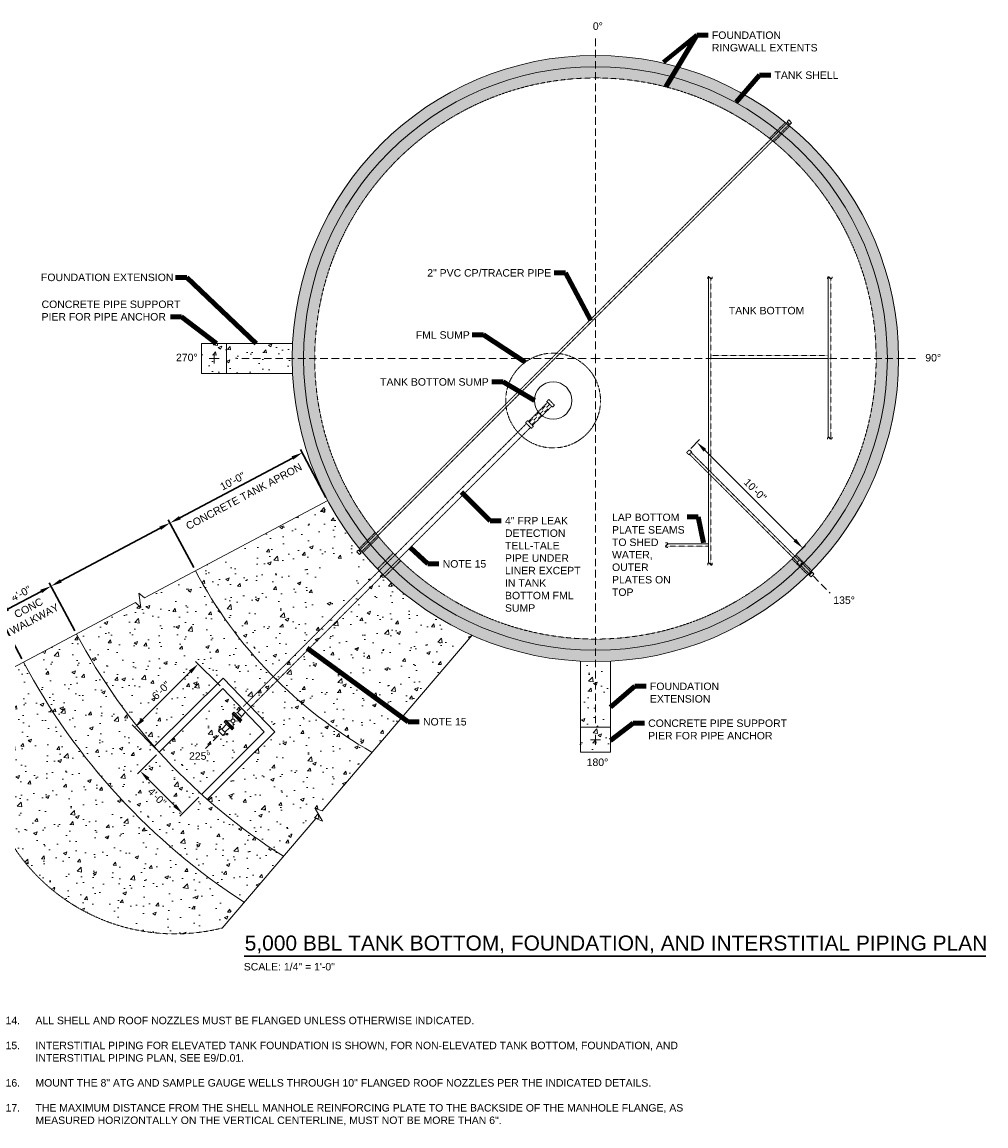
# Model space of a CAD drawing. Header units: inches. Extents: x -750 to 658, y -627 to 465.
# Tile 2 of 2: x -115 to 658, y -456 to 430. Entities that reach past the tile are written whole.
import ezdxf

# ---------------------------------------------------------------- set-up
doc = ezdxf.new("R2010")
doc.units = ezdxf.units.IN
doc.header["$MEASUREMENT"] = 0
for name, pattern in [('( Dashed )', [9, 6, -3]), ('DASHED', [0.23622, 0.15748, -0.07874]), ('HIDDEN', [0.19685, 0.15748, -0.03937])]:
    doc.linetypes.add(name, pattern=pattern)
doc.layers.get('DefPoints').update_dxf_attribs({"lineweight": 0})
for name, color, linetype, lineweight in [('G-ANNO-DIMS', 2, 'Continuous', 0), ('G-ANNO-MASK', 1, 'Continuous', 0), ('G-ANNO-NOTE', 4, 'Continuous', 30), ('G-ANNO-PATT', 250, 'Continuous', 0), ('G-ANNO-TEXT', 2, 'Continuous', 30), ('G-GRID-COOR', 2, 'Continuous', 13), ('M-DETL-LGHT', 3, 'Continuous', 0), ('M-DETL-MEDM', 5, 'Continuous', 0), ('M-DETL-MLGT', 2, 'Continuous', 0), ('M-PIPE-VALV', 3, 'Continuous', 0)]:
    doc.layers.add(name, color=color, linetype=linetype, lineweight=lineweight)
doc.layers.add('G-ANNO-NPLT', color=2, linetype='Continuous', lineweight=0, plot=False)
doc.styles.add("AEC_AC_09ArchDims-CC_1-4_1'", font='arial.ttf', dxfattribs={"height": 6})
doc.styles.add("AEC_AC_48Text-LeftTop_1-4_1'", font='arial.ttf', dxfattribs={"height": 6})
doc.styles.add("AEC_AC_50Text-LeftTop_1-8_1'", font='arial.ttf', dxfattribs={"height": 12})
doc.styles.add('ROMANS', font='romans.shx', dxfattribs={"width": 0.8, "height": 0.125})
doc.dimstyles.new("AEC_AC_09_Arch-Dims_1-4_1'", dxfattribs={"dimtxt": 6, "dimasz": 9, "dimexe": 3, "dimexo": 3, "dimgap": 3, "dimtad": 1, "dimdec": 4, "dimzin": 15, "dimdsep": 46, "dimlunit": 4, "dimtxsty": "AEC_AC_09ArchDims-CC_1-4_1'", "dimcen": 0.09, "dimclrd": 256, "dimclre": 256, "dimazin": 2, "dimtfac": 0.7, "dimtdec": 4, "dimtix": 1, "dimtmove": 1, "dimatfit": 3, "dimfxl": 1, "dimfrac": 1, "dimtolj": 1, "dimtzin": 15, "dimlwd": 30, "dimlwe": 30, "dimarcsym": 0})
doc.dimstyles.new("AEC_AC_48_Notes_1-4_1'", dxfattribs={"dimtxt": 6, "dimasz": 9, "dimexe": 3, "dimexo": 3, "dimgap": 3, "dimtad": 1, "dimjust": 1, "dimdec": 3, "dimzin": 15, "dimdsep": 46, "dimlunit": 5, "dimtxsty": "AEC_AC_48Text-LeftTop_1-4_1'", "dimcen": 0.09, "dimclrd": 256, "dimclre": 256, "dimazin": 2, "dimtfac": 0.7, "dimtdec": 3, "dimtmove": 1, "dimatfit": 1, "dimfxl": 1, "dimfrac": 1, "dimtolj": 1, "dimtzin": 15, "dimlwd": 30, "dimlwe": 30, "dimarcsym": 0})

# ---------------------------------------------------------------- blocks, each defined once
blk = doc.blocks.new('BLND FLNG 4')
for p, q in [((0.9375, 4.5), (0, 4.5)), ((0, 4.5), (0, -4.5)), ((0.9375, 4.5), (0.9375, -4.5)), ((0.9375, -4.5), (0, -4.5))]:
    blk.add_line(p, q)
blk = doc.blocks.new('BALL 4')
for p, q in [((-8.07, 3.61), (-5.55, 1.07)), ((-3.44, 1.07), (-0.94, 3.59)), ((-8.07, -3.61), (-5.55, -1.07)), ((-3.44, -1.07), (-0.94, -3.59))]:
    blk.add_line(p, q)
blk.add_circle((-4.49, 0), 1.5)
for p in [(-9.01, 0), (-0.94, 0)]:
    blk.add_blockref('BLND FLNG 4', p)
blk = doc.blocks.new('WNF 4')
for p, q in [((0, 4.5), (0, -4.5)), ((0, 4.5), (0.94, 4.5)), ((0, -4.49), (0, 4.49)), ((0.94, -4.5), (0.94, 4.5)), ((3, 2.25), (0.94, 2.92)), ((3, 2.25), (3, -2.25)), ((0, -4.5), (0.94, -4.5)), ((3, -2.25), (0.94, -2.92))]:
    blk.add_line(p, q)
blk = doc.blocks.new('*D32')
at = {"layer": 'DefPoints', "color": 0, "transparency": 16777216}
for p in [(425.89, 92.54), (418.82, 85.47), (503.68, 0.61)]:
    blk.add_point(p, dxfattribs=at)
at = {"layer": 'G-ANNO-DIMS', "lineweight": 30, "transparency": 16777216}
for p, q in [((420.94, 87.59), (428.01, 94.66)), ((504.39, 14.05), (432.26, 86.18)), ((505.8, 2.73), (512.87, 9.8))]:
    blk.add_line(p, q, dxfattribs=at)
at = {"layer": 'G-ANNO-DIMS', "transparency": 16777216}
for points in [[(433.32, 87.24), (431.2, 85.12), (425.89, 92.54)], [(505.45, 15.11), (503.33, 12.99), (510.75, 7.68)]]:
    blk.add_solid(points, dxfattribs=at)
at = {"layer": 'G-ANNO-DIMS', "color": 0, "lineweight": 30, "transparency": 16777216, "insert": (472.61, 54.4), "char_height": 6, "attachment_point": 5, "rotation": 315.00095, "style": "AEC_AC_09ArchDims-CC_1-4_1'"}
blk.add_mtext('\\A1;10\'-0"', dxfattribs=at)
blk = doc.blocks.new('*D35')
at = {"layer": 'DefPoints', "color": 0, "transparency": 16777216}
for p in [(129.98, 45.72), (3.61, 27.82), (24, -10.57)]:
    blk.add_point(p, dxfattribs=at)
at = {"layer": 'G-ANNO-DIMS', "lineweight": 30, "transparency": 16777216}
for p, q in [((101.64, 79.89), (11.56, 32.04)), ((128.57, 48.37), (108.18, 86.76)), ((22.59, -7.92), (2.2, 30.47))]:
    blk.add_line(p, q, dxfattribs=at)
at = {"layer": 'G-ANNO-DIMS', "transparency": 16777216}
for points in [[(100.93, 81.21), (102.34, 78.56), (109.59, 84.11)], [(10.85, 33.37), (12.26, 30.72), (3.61, 27.82)]]:
    blk.add_solid(points, dxfattribs=at)
at = {"layer": 'G-ANNO-DIMS', "color": 0, "lineweight": 30, "transparency": 16777216, "insert": (53.75, 61.32), "char_height": 6, "attachment_point": 5, "rotation": 27.97494, "style": "AEC_AC_09ArchDims-CC_1-4_1'"}
blk.add_mtext('\\A1;10\'-0"', dxfattribs=at)
blk = doc.blocks.new('*D33')
at = {"layer": 'DefPoints', "color": 0, "transparency": 16777216}
for p in [(-134.17, -45.36), (-71.38, -61.23), (-113.77, -83.75)]:
    blk.add_point(p, dxfattribs=at)
at = {"layer": 'G-ANNO-DIMS', "lineweight": 30, "transparency": 16777216}
for p, q in [((-72.79, -58.58), (-93.18, -20.19)), ((-99.72, -27.06), (-126.22, -41.14)), ((-115.18, -81.1), (-135.57, -42.71))]:
    blk.add_line(p, q, dxfattribs=at)
at = {"layer": 'G-ANNO-DIMS', "transparency": 16777216}
for points in [[(-100.43, -25.74), (-99.02, -28.39), (-91.77, -22.84)], [(-126.92, -39.81), (-125.51, -42.46), (-134.17, -45.36)]]:
    blk.add_solid(points, dxfattribs=at)
at = {"layer": 'G-ANNO-DIMS', "color": 0, "lineweight": 30, "transparency": 16777216, "insert": (-115.81, -28.74), "char_height": 6, "attachment_point": 5, "rotation": 27.97494, "style": "AEC_AC_09ArchDims-CC_1-4_1'"}
blk.add_mtext('\\A1;4\'-0"', dxfattribs=at)
blk = doc.blocks.new('*D34')
at = {"layer": 'DefPoints', "color": 0, "transparency": 16777216}
for p in [(-194.6, -77.46), (-113.77, -83.75), (-174.21, -115.83)]:
    blk.add_point(p, dxfattribs=at)
at = {"layer": 'G-ANNO-DIMS', "lineweight": 30, "transparency": 16777216}
for p, q in [((-115.18, -81.1), (-135.57, -42.71)), ((-142.11, -49.58), (-186.65, -73.23)), ((-175.62, -113.18), (-196, -74.81))]:
    blk.add_line(p, q, dxfattribs=at)
at = {"layer": 'G-ANNO-DIMS', "transparency": 16777216}
for points in [[(-142.82, -48.25), (-141.41, -50.9), (-134.17, -45.36)], [(-187.35, -71.91), (-185.95, -74.56), (-194.6, -77.46)]]:
    blk.add_solid(points, dxfattribs=at)
at = {"layer": 'G-ANNO-DIMS', "color": 0, "lineweight": 30, "transparency": 16777216, "insert": (-167.23, -56.05), "char_height": 6, "attachment_point": 5, "rotation": 27.97494, "style": "AEC_AC_09ArchDims-CC_1-4_1'"}
blk.add_mtext('\\A1;10\'-0"', dxfattribs=at)
blk = doc.blocks.new('*D36')
at = {"layer": 'DefPoints', "color": 0, "transparency": 16777216}
for p in [(45.9, -105.03), (-24.74, -136.2), (-5, -155.94)]:
    blk.add_point(p, dxfattribs=at)
at = {"layer": 'G-ANNO-DIMS', "lineweight": 30, "transparency": 16777216}
for p, q in [((43.78, -102.91), (24.05, -83.17)), ((19.8, -91.65), (-18.38, -129.83)), ((-7.12, -153.81), (-26.86, -134.08))]:
    blk.add_line(p, q, dxfattribs=at)
at = {"layer": 'G-ANNO-DIMS', "transparency": 16777216}
for points in [[(18.74, -90.59), (20.86, -92.71), (26.17, -85.29)], [(-19.44, -128.77), (-17.32, -130.89), (-24.74, -136.2)]]:
    blk.add_solid(points, dxfattribs=at)
at = {"layer": 'G-ANNO-DIMS', "color": 0, "lineweight": 30, "transparency": 16777216, "insert": (-3.57, -106.46), "char_height": 6, "attachment_point": 5, "rotation": 45, "style": "AEC_AC_09ArchDims-CC_1-4_1'"}
blk.add_mtext('\\A1;6\'-0"', dxfattribs=at)
blk = doc.blocks.new('*D54')
at = {"layer": 'DefPoints', "color": 0, "transparency": 16777216}
for p in [(-5, -155.94, 0), (28.93, -189.87, 0), (13.66, -205.14)]:
    blk.add_point(p, dxfattribs=at)
at = {"layer": 'G-ANNO-DIMS', "lineweight": 30, "transparency": 16777216}
for p, q in [((-7.12, -158.06), (-22.39, -173.32)), ((-13.91, -177.57), (7.3, -198.77)), ((26.81, -191.99), (11.54, -207.26))]:
    blk.add_line(p, q, dxfattribs=at)
at = {"layer": 'G-ANNO-DIMS', "transparency": 16777216}
for points in [[(-12.85, -176.51), (-14.97, -178.63), (-20.27, -171.2)], [(8.36, -197.71), (6.24, -199.83), (13.66, -205.14)]]:
    blk.add_solid(points, dxfattribs=at)
at = {"layer": 'G-ANNO-DIMS', "color": 0, "lineweight": 30, "transparency": 16777216, "insert": (-6.83, -191.88), "char_height": 6, "attachment_point": 5, "rotation": 315, "style": "AEC_AC_09ArchDims-CC_1-4_1'"}
blk.add_mtext('\\A1;4\'-0"', dxfattribs=at)

msp = doc.modelspace()

# ---------------------------------------------------------------- hatches: boundary and pattern name
at = {"layer": 'G-ANNO-PATT', "linetype": 'Continuous'}
h = msp.add_hatch(dxfattribs=at)
h.set_pattern_fill('AR-CONC', color=256, style=0, pattern_type=2)
h.set_pattern_definition([(50, (211.141, -40.044), (28.6904, -2.5101), [3, -33]), (355, (211.14, -40.044), (-5.55, 30.0877), [2.4, -26.4]), (100.4514, (213.532, -40.253), (23.1404, 27.5776), [2.5496, -28.0457]), (46.184, (211.14, -32.044), (42.6897, -6.6208), [4.5, -49.5]), (96.636, (214.7, -32.596), (37.3865, 38.9647), [3.8244, -42.0685]), (351.184, (211.14, -32.044), (37.3865, 38.9647), [3.6, -39.6]), (21, (215.141, -34.044), (23.8763, -16.1048), [3, -33]), (326, (215.14, -34.044), (9.7326, 29.006), [2.4, -26.4]), (71.4514, (217.13, -35.386), (33.6089, 12.9012), [2.5496, -28.0457]), (37.5, (211.141, -40.044), (0.4864, 13.31575), [0, -26.08, 0, -26.8, 0, -26.5]), (7.5, (211.141, -40.044), (10.52278, 15.77647), [0, -15.28, 0, -25.48, 0, -10.1]), (327.5, (202.221, -40.044), (21.3529, -0.9022), [0, -10, 0, -31.2, 0, -41.4]), (317.5, (198.221, -40.044), (23.32745, 4.0042), [0, -13, 0, -20.72, 0, -29.4])])
edge = h.paths.add_edge_path()
edge.add_arc((344.58182, 159.70852), 243, 0, 360)
edge = h.paths.add_edge_path(flags=16)
edge.add_arc((344.58182, 159.70852), 225, 0, 360)
h = msp.add_hatch(dxfattribs=at)
h.set_pattern_fill('AR-CONC', color=256, style=0, pattern_type=2)
h.set_pattern_definition([(50, (38.17, 162.626), (28.69, -2.51), [3, -33]), (355, (38.17, 162.626), (-5.55, 30.088), [2.4, -26.4]), (100.45, (40.562, 162.417), (23.14, 27.578), [2.55, -28.046]), (46.18, (38.17, 170.626), (42.69, -6.62), [4.5, -49.5]), (96.64, (41.73, 170.075), (37.386, 38.965), [3.824, -42.069]), (351.18, (38.17, 170.626), (37.386, 38.965), [3.6, -39.6]), (21, (42.17, 168.626), (23.876, -16.105), [3, -33]), (326, (42.17, 168.626), (9.733, 29.006), [2.4, -26.4]), (71.45, (44.16, 167.284), (33.61, 12.9), [2.55, -28.046]), (37.5, (38.171, 162.626), (0.4864, 13.316), [0, -26.08, 0, -26.8, 0, -26.5]), (7.5, (38.171, 162.626), (10.523, 15.776), [0, -15.28, 0, -25.48, 0, -10.1]), (327.5, (29.251, 162.626), (21.353, -0.902), [0, -10, 0, -31.2, 0, -41.4]), (317.5, (25.251, 162.626), (23.327, 4.004), [0, -13, 0, -20.72, 0, -29.4])])
h.paths.add_polyline_path([(28.8783, 171.70852), (28.8783, 147.70852), (48.8783, 147.70852), (48.8783, 171.70852)])
h = msp.add_hatch(dxfattribs=at)
h.set_pattern_fill('AR-CONC', color=256, style=0, pattern_type=2)
h.set_pattern_definition([(50, (78.452, 164.404), (28.69, -2.51), [3, -33]), (355, (78.452, 164.404), (-5.55, 30.088), [2.4, -26.4]), (100.45, (80.843, 164.195), (23.14, 27.578), [2.55, -28.046]), (46.18, (78.452, 172.404), (42.69, -6.62), [4.5, -49.5]), (96.64, (82.01, 171.852), (37.386, 38.965), [3.824, -42.069]), (351.18, (78.45, 172.404), (37.386, 38.965), [3.6, -39.6]), (21, (82.452, 170.404), (23.876, -16.105), [3, -33]), (326, (82.452, 170.404), (9.733, 29.006), [2.4, -26.4]), (71.45, (84.442, 169.062), (33.609, 12.901), [2.55, -28.046]), (37.5, (78.452, 164.404), (0.4864, 13.3158), [0, -26.08, 0, -26.8, 0, -26.5]), (7.5, (78.452, 164.404), (10.523, 15.7765), [0, -15.28, 0, -25.48, 0, -10.1]), (327.5, (69.532, 164.404), (21.353, -0.9022), [0, -10, 0, -31.2, 0, -41.4]), (317.5, (65.532, 164.404), (23.3274, 4.004), [0, -13, 0, -20.72, 0, -29.4])])
h.paths.add_polyline_path([(101.8783, 147.70852, -0.02470643), (101.8783, 171.70852), (48.8783, 171.70852), (48.8783, 147.70852)])
h = msp.add_hatch(dxfattribs=at)
h.set_pattern_fill('AR-CONC', color=256, style=0, pattern_type=2)
h.set_pattern_definition([(50, (91.984, -55.57), (28.6904, -2.51), [3, -33]), (355, (91.984, -55.57), (-5.55, 30.088), [2.4, -26.4]), (100.451, (94.375, -55.78), (23.1404, 27.5776), [2.5496, -28.0457]), (46.184, (91.984, -47.57), (42.69, -6.621), [4.5, -49.5]), (96.636, (95.54, -48.12), (37.386, 38.965), [3.824, -42.069]), (351.184, (91.984, -47.57), (37.386, 38.965), [3.6, -39.6]), (21, (95.984, -49.57), (23.8763, -16.1048), [3, -33]), (326, (95.984, -49.57), (9.7326, 29.006), [2.4, -26.4]), (71.451, (97.974, -50.912), (33.609, 12.901), [2.5496, -28.0457]), (37.5, (91.984, -55.57), (0.4864, 13.31575), [0, -26.08, 0, -26.8, 0, -26.5]), (7.5, (91.984, -55.57), (10.5228, 15.7765), [0, -15.28, 0, -25.48, 0, -10.1]), (327.5, (83.064, -55.57), (21.3529, -0.9022), [0, -10, 0, -31.2, 0, -41.4]), (317.5, (79.064, -55.57), (23.3274, 4.0042), [0, -13, 0, -20.72, 0, -29.4])])
h.paths.add_polyline_path([(129.97568, 45.72079), (23.99734, -10.56945, 0.082928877), (96.72673, -105.50244), (180.92264, -19.91517, -0.086115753)])
edge = h.paths.add_edge_path(flags=16)
edge.add_arc((137.73624, -19.13869), 15, 0, 360)
h = msp.add_hatch(dxfattribs=at)
h.set_pattern_fill('AR-CONC', color=256, style=0, pattern_type=2)
h.set_pattern_definition([(50, (113.994, -171.01), (28.6904, -2.51), [3, -33]), (355, (113.994, -171.01), (-5.55, 30.0877), [2.4, -26.4]), (100.451, (116.385, -171.218), (23.1404, 27.5776), [2.5496, -28.0457]), (46.184, (113.994, -163.01), (42.6897, -6.621), [4.5, -49.5]), (96.636, (117.55, -163.56), (37.3865, 38.965), [3.8244, -42.0685]), (351.184, (113.994, -163.01), (37.3865, 38.965), [3.6, -39.6]), (21, (117.994, -165.01), (23.8763, -16.1048), [3, -33]), (326, (117.994, -165.01), (9.7326, 29.006), [2.4, -26.4]), (71.451, (119.983, -166.35), (33.609, 12.9012), [2.5496, -28.0457]), (37.5, (113.994, -171.009), (0.4864, 13.31575), [0, -26.08, 0, -26.8, 0, -26.5]), (7.5, (113.994, -171.009), (10.5228, 15.7765), [0, -15.28, 0, -25.48, 0, -10.1]), (327.5, (105.074, -171.009), (21.3529, -0.9022), [0, -10, 0, -31.2, 0, -41.4]), (317.5, (101.074, -171.009), (23.3274, 4.0042), [0, -13, 0, -20.72, 0, -29.4])])
h.paths.add_polyline_path([(-71.38317, -61.23067, 0.058421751), (-8.99751, -151.45487), (46.07009, -96.54356), (87.66272, -139.78767), (33.42226, -193.87418, 0.040531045), (94.54072, -239.44114), (120.34791, -209.19396), (125.82623, -211.23908), (120.0621, -201.06298), (125.54043, -203.1081), (165.63296, -156.11786, -0.142717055), (23.99734, -10.56945), (-16.96745, -32.32784), (-21.31136, -28.41313), (-19.68876, -39.99524), (-24.03267, -36.08052)])
h = msp.add_hatch(dxfattribs=at)
h.set_pattern_fill('AR-CONC', color=256, style=0, pattern_type=2)
h.set_pattern_definition([(50, (138.093, -108.144), (28.6904, -2.51), [3, -33]), (355, (138.093, -108.144), (-5.55, 30.0877), [2.4, -26.4]), (100.451, (140.484, -108.353), (23.1404, 27.5776), [2.5496, -28.0457]), (46.184, (138.093, -100.144), (42.69, -6.621), [4.5, -49.5]), (96.636, (141.65, -100.696), (37.386, 38.965), [3.824, -42.069]), (351.184, (138.093, -100.144), (37.386, 38.965), [3.6, -39.6]), (21, (142.093, -102.144), (23.8763, -16.1048), [3, -33]), (326, (142.093, -102.144), (9.7326, 29.006), [2.4, -26.4]), (71.451, (144.082, -103.486), (33.609, 12.901), [2.5496, -28.0457]), (37.5, (138.093, -108.144), (0.4864, 13.31575), [0, -26.08, 0, -26.8, 0, -26.5]), (7.5, (138.093, -108.144), (10.5228, 15.7765), [0, -15.28, 0, -25.48, 0, -10.1]), (327.5, (129.173, -108.144), (21.3529, -0.9022), [0, -10, 0, -31.2, 0, -41.4]), (317.5, (125.173, -108.144), (23.3274, 4.0042), [0, -13, 0, -20.72, 0, -29.4])])
h.paths.add_polyline_path([(245.70782, -62.26655, -0.080141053), (180.92264, -19.91517), (96.72673, -105.50244, 0.05908884), (165.63296, -156.11786)])
h = msp.add_hatch(dxfattribs=at)
h.set_pattern_fill('AR-CONC', color=256, style=0, pattern_type=2)
h.set_pattern_definition([(50, (6.776, -191.157), (28.6904, -2.51), [3, -33]), (355, (6.776, -191.157), (-5.55, 30.0877), [2.4, -26.4]), (100.451, (9.167, -191.367), (23.1404, 27.5776), [2.5496, -28.0457]), (46.184, (6.776, -183.157), (42.69, -6.621), [4.5, -49.5]), (96.636, (10.333, -183.71), (37.386, 38.965), [3.824, -42.0685]), (351.184, (6.776, -183.157), (37.386, 38.965), [3.6, -39.6]), (21, (10.776, -185.157), (23.8763, -16.1048), [3, -33]), (326, (10.776, -185.157), (9.7326, 29.006), [2.4, -26.4]), (71.451, (12.766, -186.5), (33.609, 12.9012), [2.5496, -28.0457]), (37.5, (6.776, -191.157), (0.4864, 13.31575), [0, -26.08, 0, -26.8, 0, -26.5]), (7.5, (6.776, -191.157), (10.5228, 15.7765), [0, -15.28, 0, -25.48, 0, -10.1]), (327.5, (-2.144, -191.157), (21.3529, -0.9022), [0, -10, 0, -31.2, 0, -41.4]), (317.5, (-6.144, -191.157), (23.3274, 4.0042), [0, -13, 0, -20.72, 0, -29.4])])
h.paths.add_polyline_path([(-113.77451, -83.74677, 0.128006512), (63.07896, -276.31572), (94.54072, -239.44114, -0.131477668), (-71.38317, -61.23067)])
h = msp.add_hatch(dxfattribs=at)
h.set_pattern_fill('AR-CONC', color=256, style=0, pattern_type=2)
h.set_pattern_definition([(50, (-76.178, -213.97), (28.6904, -2.51), [3, -33]), (355, (-76.178, -213.97), (-5.55, 30.0877), [2.4, -26.4]), (100.451, (-73.787, -214.18), (23.1404, 27.5776), [2.5496, -28.0457]), (46.184, (-76.178, -205.97), (42.6897, -6.621), [4.5, -49.5]), (96.636, (-72.62, -206.522), (37.3865, 38.965), [3.824, -42.0685]), (351.184, (-76.178, -205.97), (37.386, 38.965), [3.6, -39.6]), (21, (-72.178, -207.97), (23.8763, -16.1048), [3, -33]), (326, (-72.178, -207.97), (9.7326, 29.006), [2.4, -26.4]), (71.451, (-70.188, -209.313), (33.609, 12.9012), [2.5496, -28.0457]), (37.5, (-76.178, -213.97), (0.4864, 13.31575), [0, -26.08, 0, -26.8, 0, -26.5]), (7.5, (-76.178, -213.97), (10.5228, 15.7765), [0, -15.28, 0, -25.48, 0, -10.1]), (327.5, (-85.098, -213.97), (21.3529, -0.9022), [0, -10, 0, -31.2, 0, -41.4]), (317.5, (-89.098, -213.97), (23.3274, 4.0042), [0, -13, 0, -20.72, 0, -29.4])])
h.paths.add_polyline_path([(-113.77451, -83.74677), (-138.7748, -97.02563, 0.595202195), (45.43473, -296.99556), (63.07896, -276.31572, -0.128006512)])
h = msp.add_hatch(dxfattribs=at)
h.set_pattern_fill('AR-CONC', color=256, style=0, pattern_type=2)
h.set_pattern_definition([(50, (339.092, -107.008), (28.69, -2.51), [3, -33]), (355, (339.092, -107.008), (-5.55, 30.088), [2.4, -26.4]), (100.45, (341.483, -107.217), (23.14, 27.578), [2.55, -28.046]), (46.18, (339.092, -99.008), (42.69, -6.62), [4.5, -49.5]), (96.64, (342.65, -99.56), (37.386, 38.965), [3.824, -42.069]), (351.18, (339.09, -99.01), (37.386, 38.965), [3.6, -39.6]), (21, (343.092, -101.008), (23.876, -16.105), [3, -33]), (326, (343.092, -101.008), (9.733, 29.006), [2.4, -26.4]), (71.45, (345.081, -102.35), (33.609, 12.901), [2.55, -28.046]), (37.5, (339.092, -107.008), (0.4864, 13.3158), [0, -26.08, 0, -26.8, 0, -26.5]), (7.5, (339.092, -107.008), (10.523, 15.7765), [0, -15.28, 0, -25.48, 0, -10.1]), (327.5, (330.172, -107.008), (21.353, -0.9022), [0, -10, 0, -31.2, 0, -41.4]), (317.5, (326.172, -107.008), (23.3274, 4.004), [0, -13, 0, -20.72, 0, -29.4])])
h.paths.add_polyline_path([(356.58182, -82.995, -0.02470643), (332.58182, -82.995), (332.58182, -135.995), (356.58182, -135.995)])
h = msp.add_hatch(dxfattribs=at)
h.set_pattern_fill('AR-CONC', color=256, style=0, pattern_type=2)
h.set_pattern_definition([(50, (34.025, -149.675), (28.69, -2.51), [3, -33]), (355, (34.025, -149.675), (-5.55, 30.088), [2.4, -26.4]), (100.45, (36.415, -149.884), (23.14, 27.578), [2.55, -28.046]), (46.184, (34.025, -141.675), (42.69, -6.62), [4.5, -49.5]), (96.636, (37.582, -142.227), (37.386, 38.965), [3.824, -42.069]), (351.184, (34.025, -141.675), (37.386, 38.965), [3.6, -39.6]), (21, (38.025, -143.675), (23.876, -16.105), [3, -33]), (326, (38.025, -143.675), (9.733, 29.006), [2.4, -26.4]), (71.45, (40.014, -145.017), (33.609, 12.901), [2.55, -28.046]), (37.5, (34.025, -149.675), (0.4864, 13.3158), [0, -26.08, 0, -26.8, 0, -26.5]), (7.5, (34.025, -149.675), (10.5228, 15.7765), [0, -15.28, 0, -25.48, 0, -10.1]), (327.5, (25.105, -149.675), (21.3529, -0.9022), [0, -10, 0, -31.2, 0, -41.4]), (317.5, (21.105, -149.675), (23.3274, 4.004), [0, -13, 0, -20.72, 0, -29.4])])
h.paths.add_polyline_path([(52.56935, -130.96212, -0.411471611), (54.0623, -129.46917), (54.04567, -125.91819), (53.401, -125.27352), (54.06391, -124.61061), (54.73205, -123.94248), (55.84786, -125.0583), (57.77621, -124.08029), (61.06602, -120.7903), (45.90494, -105.02723), (-5.00338, -155.93556, 0.025489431), (28.93099, -189.87058), (79.17904, -139.62252), (64.18606, -124.03422), (60.95819, -127.26227), (59.98018, -129.19062), (61.096, -130.30643), (60.42787, -130.97457), (59.76496, -131.63748), (59.12029, -130.99281), (55.56931, -130.97618, -0.411471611), (54.07636, -132.46913), (54.09315, -136.05376), (54.72092, -136.68152), (54.05801, -137.34444), (53.39509, -138.00735), (51.47265, -136.0849), (47.57873, -139.97882), (48.01056, -140.41063), (45.85148, -142.56978), (42.46429, -139.18271), (44.62504, -137.02523), (45.05835, -137.45852), (48.95526, -133.56752), (47.03113, -131.64339), (47.69404, -130.98047), (48.35696, -130.31756), (48.98472, -130.94533)])
edge = h.paths.add_edge_path(flags=16)
edge.add_arc((43.48811, -135.64448), 0.64887, 0, 360)
edge = h.paths.add_edge_path(flags=16)
edge.add_arc((49.38916, -141.5499), 0.64887, 0, 360)
h = msp.add_hatch(dxfattribs=at)
h.set_pattern_fill('AR-CONC', color=256, style=0, pattern_type=2)
h.set_pattern_definition([(50, (342.646, -148.49), (28.69, -2.51), [3, -33]), (355, (342.646, -148.49), (-5.55, 30.088), [2.4, -26.4]), (100.45, (345.037, -148.7), (23.14, 27.578), [2.55, -28.046]), (46.18, (342.646, -140.49), (42.69, -6.62), [4.5, -49.5]), (96.64, (346.203, -141.04), (37.386, 38.965), [3.824, -42.069]), (351.18, (342.646, -140.49), (37.386, 38.965), [3.6, -39.6]), (21, (346.646, -142.49), (23.876, -16.105), [3, -33]), (326, (346.646, -142.49), (9.733, 29.006), [2.4, -26.4]), (71.45, (348.636, -143.832), (33.61, 12.9), [2.55, -28.046]), (37.5, (342.646, -148.49), (0.4864, 13.316), [0, -26.08, 0, -26.8, 0, -26.5]), (7.5, (342.646, -148.49), (10.523, 15.776), [0, -15.28, 0, -25.48, 0, -10.1]), (327.5, (333.726, -148.49), (21.353, -0.902), [0, -10, 0, -31.2, 0, -41.4]), (317.5, (329.726, -148.49), (23.327, 4.004), [0, -13, 0, -20.72, 0, -29.4])])
h.paths.add_polyline_path([(332.58182, -155.995), (356.58182, -155.995), (356.58182, -135.995), (332.58182, -135.995)])

# ---------------------------------------------------------------- linework, layer by layer
at = {"layer": 'G-ANNO-DIMS', "lineweight": 30}
for p, q in [((22.59008, -7.92, 0.00394), (2.19944, 30.46972, 0.00394)), ((-4.34168, 23.59849, 0.00394), (-83.82543, -18.61919, 0.00394)), ((-72.79043, -58.58121, 0.00394), (-93.18106, -20.1915, 0.00394))]:
    msp.add_line(p, q, dxfattribs=at)
at = {"layer": 'G-ANNO-DIMS'}
for points in [[(-5.0453, 24.92322, 0.00394), (-3.63805, 22.27376, 0.00394), (3.6067, 27.82026, 0.00394)], [(-84.52906, -17.29446, 0.00394), (-83.1218, -19.94392, 0.00394), (-91.77381, -22.84096, 0.00394)]]:
    msp.add_solid(points, dxfattribs=at)
at = {"layer": 'G-ANNO-MASK', "linetype": 'Continuous', "elevation": 0.00394, "flags": 128}
for points in [[(129.97568, 45.72079), (-16.96745, -32.32784), (-21.31136, -28.41313), (-19.68876, -39.99524), (-24.03267, -36.08052), (-138.7748, -97.02563)], [(245.70782, -62.26655), (125.54043, -203.1081), (120.0621, -201.06298), (125.82623, -211.23908), (120.34791, -209.19396), (45.43473, -296.99556)]]:
    msp.add_lwpolyline(points, dxfattribs=at)
at = {"layer": 'G-ANNO-NPLT', "linetype": 'DASHED'}
msp.add_arc((7.56676, -147.04841, 0.00394), 154.65488, 161.12844035, 284.17324311, dxfattribs=at)
at = {"layer": 'G-ANNO-TEXT'}
msp.add_line((63.02325, -319.56908), (657.56925, -319.56908), dxfattribs=at)
at = {"layer": 'G-GRID-COOR', "linetype": '( Dashed )'}
for p, q in [((344.58182, 167.22151, 0.00394), (344.58182, 419.09919, 0.00394)), ((337.06883, 159.70852, 0.00394), (57.22121, 159.70852, 0.00394)), ((352.09481, 159.70852, 0.00394), (603.12954, 159.70852, 0.00394)), ((344.58182, 152.19553, 0.00394), (344.58182, -132.83758, 0.00394)), ((519.24082, -14.95048, 0.00394), (532.74922, -28.45888, 0.00394)), ((42.40314, -142.63099, -0.00009), (32.11398, -152.92015, -0.00009))]:
    msp.add_line(p, q, dxfattribs=at)
at = {"layer": 'G-GRID-COOR', "linetype": 'Continuous'}
for p, q in [((34.8783, 159.70852, 0.00394), (42.8783, 159.70852, 0.00394)), ((38.8783, 155.70852, 0.00394), (38.8783, 163.70852, 0.00394)), ((340.89088, 159.70852, 0.00394), (348.27276, 159.70852, 0.00394)), ((344.58182, 156.01758, 0.00394), (344.58182, 163.39946, 0.00394)), ((348.58182, -145.995, 0.00394), (340.58182, -145.995, 0.00394)), ((344.58182, -149.995, 0.00394), (344.58182, -141.995, 0.00394))]:
    msp.add_line(p, q, dxfattribs=at)
at = {"layer": 'M-DETL-LGHT'}
for p, q in [((499.59374, 351.05502, 0.00394), (498.1703, 349.63157, 0.00394)), ((498.1703, 349.63157, 0.00394), (500.41457, 347.3873, 0.00394)), ((499.59374, 351.05502, 0.00394), (501.83802, 348.81074, 0.00394)), ((501.42572, 348.39844, 0.00394), (500.41457, 347.3873, 0.00394)), ((501.83802, 348.81074, 0.00394), (501.4066, 348.37933, 0.00394)), ((101.8783, 171.70852, 0.00394), (28.8783, 171.70852, 0.00394)), ((28.8783, 171.70852, 0.00394), (28.8783, 147.70852, 0.00394)), ((48.8783, 171.70852, 0.00394), (48.8783, 147.70852, 0.00394)), ((101.8783, 147.70852, 0.00394), (28.8783, 147.70852, 0.00394)), ((153.23684, 4.69473, 0.00394), (153.96469, 5.42249, 0.00394)), ((153.23684, 4.69473, 0.00394), (155.48113, 2.45048, 0.00394)), ((153.96469, 5.42249, 0.00394), (154.66033, 6.11814, 0.00394)), ((154.66033, 6.11814, 0.00394), (156.90462, 3.87388, 0.00394)), ((155.48113, 2.45048, 0.00394), (155.98635, 2.9556, 0.00394)), ((155.98635, 2.9556, 0.00394), (156.90462, 3.87388, 0.00394)), ((515.99573, -13.94287, 0.00394), (518.23991, -11.69851, 0.00394)), ((517.10853, -15.0557, 0.00394), (515.99573, -13.94287, 0.00394)), ((517.41917, -15.36632, 0.00394), (516.79789, -14.74509, 0.00394)), ((517.41917, -15.36632, 0.00394), (519.66336, -13.12196, 0.00394)), ((519.66341, -13.1219, 0.00394), (518.23991, -11.69851, 0.00394)), ((519.66336, -13.12196, 0.00394), (519.04217, -12.50081, 0.00394)), ((332.58182, -82.995, 0.00394), (332.58182, -155.995, 0.00394)), ((356.58182, -82.995, 0.00394), (356.58182, -155.995, 0.00394)), ((46.07009, -96.54356, 0.00394), (-8.99751, -151.45487, 0.00394)), ((46.07009, -96.54356, 0.00394), (87.66272, -139.78767, 0.00394)), ((45.90494, -105.02723, 0.00394), (-5.00338, -155.93556, 0.00394)), ((45.90494, -105.02723, 0.00394), (79.17904, -139.62252, 0.00394)), ((61.06602, -120.7903, 0.00394), (57.77621, -124.08029, 0.00394)), ((64.18606, -124.03422, 0.00394), (60.95819, -127.26227, 0.00394)), ((79.17904, -139.62252, 0.00394), (28.93099, -189.87058, 0.00394)), ((87.66272, -139.78767, 0.00394), (33.42226, -193.87418, 0.00394)), ((332.58182, -135.995, 0.00394), (356.58182, -135.995, 0.00394)), ((332.58182, -155.995, 0.00394), (356.58182, -155.995, 0.00394))]:
    msp.add_line(p, q, dxfattribs=at)
at = {"layer": 'M-DETL-LGHT', "color": 3, "linetype": 'Continuous'}
for p, q in [((48.95705, -133.56573, -0.00009), (45.05822, -137.45865, -0.00009)), ((51.47265, -136.0849, 0.00394), (47.57873, -139.97882, -0.00009))]:
    msp.add_line(p, q, dxfattribs=at)
at = {"layer": 'M-DETL-LGHT'}
for centre, radius in [((344.58182, 159.70852, 0.00394), 243), ((310.65589, 126.0065, 0.00394), 15)]:
    msp.add_circle(centre, radius, dxfattribs=at)
at = {"layer": 'M-DETL-LGHT', "linetype": 'DASHED'}
msp.add_circle((344.58182, 159.70852, 0.00394), 225, dxfattribs=at)
at = {"layer": 'M-DETL-LGHT', "linetype": 'HIDDEN'}
msp.add_circle((310.65589, 126.0065, 0.00394), 38, dxfattribs=at)
at = {"layer": 'M-DETL-LGHT'}
for radius, end in [(363, 240.46388485), (471, 237.93555329), (519, 237.15319325)]:
    msp.add_arc((344.58182, 159.70852, 0.00394), radius, 207.97493962, end, dxfattribs=at)
msp.add_3dface([(47.03113, -131.64339, 0.00394), (47.69404, -130.98047, 0.00394), (54.05801, -137.34444, 0.00394), (53.39509, -138.00735, 0.00394)], dxfattribs=at)
at = {"layer": 'M-DETL-MEDM'}
msp.add_circle((344.58182, 159.70852, 0.00394), 234, dxfattribs=at)
at = {"layer": 'M-DETL-MLGT', "linetype": 'HIDDEN'}
for p, q in [((498.67092, 349.13095, 0.00394), (155.16082, 5.61765, 0.00394)), ((500.08513, 347.71674, 0.00394), (156.57505, 4.20345, 0.00394)), ((484.04578, 336.2724, 0.00394), (496.85457, 349.08119, 0.00394)), ((487.5689, 333.43156, 0.00394), (500.35216, 346.21482, 0.00394)), ((531.15225, 162.08065, 0.00394), (437.15225, 162.08065, 0.00394)), ((306.30385, 124.61672, 0.00394), (290.88645, 109.19845, 0.00394)), ((307.15126, 126.87467, 0.00394), (305.59873, 125.32204, 0.00394)), ((310.19426, 120.72519, 0.00394), (305.59873, 125.32204, 0.00394)), ((311.7468, 122.27781, 0.00394), (307.15126, 126.87467, 0.00394)), ((309.48537, 121.43428, 0.00394), (294.06797, 106.01601, 0.00394)), ((296.69391, 113.7874, 0.00394), (299.1862, 116.27898, 0.00394)), ((300.16984, 115.29505, 0.00394), (302.66213, 117.78662, 0.00394)), ((301.74771, 118.83976, 0.00394), (304.24, 121.33133, 0.00394)), ((303.78416, 116.80273, 0.00394), (306.27645, 119.2943, 0.00394)), ((305.29288, 120.41661, 0.00394), (307.78516, 122.90818, 0.00394)), ((311.7468, 122.27781, 0.00394), (310.19426, 120.72519, 0.00394)), ((289.33391, 107.64583, 0.00394), (62.40427, -119.29656, 0.00394)), ((290.17944, 109.90566, 0.00394), (288.62691, 108.35304, 0.00394)), ((293.22244, 103.75618, 0.00394), (288.62691, 108.35304, 0.00394)), ((294.77498, 105.3088, 0.00394), (290.17944, 109.90566, 0.00394)), ((291.67472, 108.76966, 0.00394), (294.167, 111.26123, 0.00394)), ((293.71116, 106.73263, 0.00394), (296.20345, 109.2242, 0.00394)), ((295.08142, 110.20809, 0.00394), (297.57371, 112.69966, 0.00394)), ((298.73035, 111.75037, 0.00394), (301.22264, 114.24194, 0.00394)), ((292.51544, 104.46339, 0.00394), (65.52431, -122.54048, 0.00394)), ((294.77498, 105.3088, 0.00394), (293.22244, 103.75618, 0.00394)), ((417.69678, 84.34647, 0.00394), (419.94097, 86.59083, 0.00394)), ((419.49314, 82.55024, 0.00394), (417.69678, 84.34647, 0.00394)), ((419.49314, 82.55024, 0.00394), (421.73733, 84.79461, 0.00394)), ((419.90847, 82.9656, 0.00394), (506.45809, -3.57804, 0.00394)), ((421.73733, 84.79461, 0.00394), (419.94097, 86.59083, 0.00394)), ((421.32263, 84.37987, 0.00394), (507.87225, -2.16377, 0.00394)), ((168.0193, 20.24285, 0.00394), (155.21062, 7.43393, 0.00394)), ((170.86017, 16.71975, 0.00394), (158.07703, 3.93637, 0.00394)), ((435.15225, 9.16314, 0.00394), (401.5614, 9.16314, 0.00394)), ((182.50729, 3.64172, 0.00394), (169.77762, -9.08867, 0.00394)), ((505.37426, 2.10292, 0.00394), (517.99529, -10.51712, 0.00394)), ((188.51775, -2.36864, 0.00394), (175.78809, -15.09902, 0.00394)), ((502.08435, -0.97114, 0.00394), (514.66054, -13.54635, 0.00394)), ((508.68872, -5.80852, 0.00394), (516.40965, -13.52892, 0.00394)), ((510.10288, -4.39425, 0.00394), (517.82381, -12.11465, 0.00394))]:
    msp.add_line(p, q, dxfattribs=at)
at = {"layer": 'M-DETL-MLGT'}
for p, q in [((437.15225, 159.70852, 0.00394), (531.15225, 159.70852, 0.00394)), ((435.15225, 11.16314, 0.00394), (403.00884, 11.16314, 0.00394))]:
    msp.add_line(p, q, dxfattribs=at)
at = {"layer": 'M-DETL-MLGT', "elevation": 0.00394, "flags": 128}
for points in [[(435.15225, 225.72724), (435.15225, -3.7521)], [(531.15225, 225.59369), (531.15225, 97.19777)]]:
    msp.add_lwpolyline(points, dxfattribs=at)
at = {"layer": 'M-DETL-MLGT', "linetype": 'HIDDEN', "elevation": 0.00394}
for points in [[(437.15225, 224.36227), (437.15225, -5.10803)], [(533.15225, 224.36227), (533.15225, 95.7848)]]:
    msp.add_lwpolyline(points, dxfattribs=at)
at = {"layer": 'M-DETL-MLGT', "linetype": 'HIDDEN'}
msp.add_3dface([(510.51893, -3.97816, 0.00394), (508.27469, -6.22258, 0.00394), (506.04416, -3.992, 0.00394), (508.2883, -1.74769, 0.00394)], dxfattribs=at)
at = {"layer": 'M-PIPE-VALV'}
for p, q in [((44.62504, -137.02523, -0.00009), (42.46429, -139.18271, -0.00009)), ((42.46429, -139.18271, -0.00009), (45.85148, -142.56978, -0.00009)), ((42.4656, -139.18139, -0.00009), (43.30791, -136.26782, -0.00009)), ((44.62504, -137.02523, -0.00009), (48.01056, -140.41063, -0.00009)), ((48.01056, -140.41063, -0.00009), (45.85148, -142.56978, -0.00009)), ((45.85148, -142.56978, -0.00009), (48.76568, -141.72964, -0.00009))]:
    msp.add_line(p, q, dxfattribs=at)
for centre in [(43.48811, -135.64448, -0.00009), (49.38916, -141.5499, -0.00009)]:
    msp.add_circle(centre, 0.64887, dxfattribs=at)

# ---------------------------------------------------------------- block references
at = {"layer": 'M-DETL-LGHT', "rotation": 45}
for name in ['WNF 4', 'BALL 4']:
    msp.add_blockref(name, (57.24589, -127.79259, 0.00394), dxfattribs=at)

# ---------------------------------------------------------------- texts
at = {"layer": 'G-ANNO-DIMS', "char_height": 6, "rotation": 27.97, "style": "AEC_AC_48Text-LeftTop_1-4_1'"}
for s, insert, attachment_point in [('CONCRETE TANK APRON', (15.51663, 27.45645), 1), ('CONC\\PWALKWAY', (-107.47508, -44.69011), 5)]:
    msp.add_mtext(s, dxfattribs=dict(at, insert=insert, attachment_point=attachment_point))
at = {"layer": 'G-ANNO-MASK', "char_height": 6, "width": 9.8267706, "attachment_point": 5, "style": 'ROMANS'}
for insert in [(436.40252, 224.83411, 0.00394), (532.40252, 224.83411, 0.00394), (532.40252, 96.25665, 0.00394), (436.40252, -4.60287, 0.00394)]:
    msp.add_mtext('\\H1x;\\W0.8;~', dxfattribs=dict(at, insert=insert))
at = {"layer": 'G-ANNO-MASK', "insert": (402.12407, 10.13214, 0.00394), "char_height": 6, "width": 9.8267706, "attachment_point": 5, "rotation": 270, "style": 'ROMANS'}
msp.add_mtext('\\H1x;\\W0.8;~', dxfattribs=at)
at = {"layer": 'G-ANNO-NOTE', "char_height": 6, "style": "AEC_AC_48Text-LeftTop_1-4_1'"}
for s, insert, attachment_point in [('0°', (342.51573, 429.25476), 1), ('TANK SHELL', (488.14713, 386.90547), 4), ('2" PVC CP/TRACER PIPE', (209.75772, 225.29631), 7), ('FOUNDATION EXTENSION', (-99.85572, 221.69896, 0.00394), 7), ('TANK BOTTOM', (451.48387, 201.13527), 1), ('FML SUMP', (200.58506, 175.50763, 0.00394), 7), ('270°', (8.39765, 163.56831), 1), ('90°', (608.99195, 163.3506), 1), ('TANK BOTTOM SUMP', (171.99627, 137.85288, 0.00394), 7), ('NOTE 15', (222.15379, -5.00163, 0.00394), 4), ('135°', (535.22713, -31.10872), 1), ('NOTE 15', (206.38883, -131.62555), 4), ('225°', (27.47651, -159.12195), 5), ('180°', (337.54783, -161.08088), 1)]:
    msp.add_mtext(s, dxfattribs=dict(at, insert=insert, attachment_point=attachment_point))
for s, insert, width, attachment_point in [('FOUNDATION RINGWALL EXTENTS', (437.9226, 405.90848), 87.3350968, 7), ('CONCRETE PIPE SUPPORT PIER FOR PIPE ANCHOR', (-99.36642, 190.10385, 0.00394), 118.9465768, 7), ('4" FRP LEAK DETECTION TELL-TALE PIPE UNDER LINER EXCEPT IN TANK BOTTOM FML SUMP', (272.09337, 32.66506), 64.1656907, 1), ('LAP BOTTOM PLATE SEAMS TO SHED WATER, OUTER PLATES ON TOP', (357.86532, -30.75247), 60.5716463, 7), ('FOUNDATION EXTENSION', (388.28035, -116.2714, 0.00394), 83.8432383, 7), ('CONCRETE PIPE SUPPORT PIER FOR PIPE ANCHOR', (386.84478, -145.83875, 0.00394), 116.4375406, 7)]:
    msp.add_mtext(s, dxfattribs=dict(at, insert=insert, width=width, attachment_point=attachment_point))
at = {"layer": 'G-ANNO-TEXT', "attachment_point": 1}
for s, insert, char_height, style in [('5,000 BBL TANK BOTTOM, FOUNDATION, AND INTERSTITIAL PIPING PLAN', (63.4689, -303.05003), 12, "AEC_AC_50Text-LeftTop_1-8_1'"), ('SCALE: {\\A1;\\H1x;1/4}" = 1\'-0"', (62.73198, -325.02395), 6, "AEC_AC_48Text-LeftTop_1-4_1'")]:
    msp.add_mtext(s, dxfattribs=dict(at, insert=insert, char_height=char_height, style=style))
at = {"layer": 'G-ANNO-TEXT', "insert": (-128.24411, -348.15826), "char_height": 6, "width": 571.1689809, "attachment_point": 1, "style": "AEC_AC_48Text-LeftTop_1-4_1'"}
msp.add_mtext('\\P\\P14.^IALL SHELL AND ROOF NOZZLES MUST BE FLANGED UNLESS OTHERWISE INDICATED.\\P\\P15.^IINTERSTITIAL PIPING FOR ELEVATED TANK FOUNDATION IS SHOWN, FOR NON-ELEVATED TANK BOTTOM, FOUNDATION, AND^IINTERSTITIAL PIPING PLAN, SEE E9/D.01.\\P\\P16.^IMOUNT THE 8" ATG AND SAMPLE GAUGE WELLS THROUGH 10" FLANGED ROOF NOZZLES PER THE INDICATED DETAILS.\\P\\P17.^ITHE MAXIMUM DISTANCE FROM THE SHELL MANHOLE REINFORCING PLATE TO THE BACKSIDE OF THE MANHOLE FLANGE, AS^IMEASURED HORIZONTALLY ON THE VERTICAL CENTERLINE, MUST NOT BE MORE THAN 6".', dxfattribs=at)

# ---------------------------------------------------------------- dimensions: what is measured, and where the dimension line sits
at = {"layer": 'G-ANNO-DIMS', "lineweight": 30}
for base, p1, p2, angle, picture, middle in [((425.89166, 92.54167, 0.00394), (503.68085, 0.60949, 0.00394), (418.81887, 85.46865, 0.00394), 135.00095291, '*D32', (472.61008, 54.39967, 0.00394)), ((3.6067, 27.82026, 0.00394), (129.97568, 45.72079, 0.00394), (23.99734, -10.56945, 0.00394), 207.97493962, '*D35', (53.7516, 61.32032, 0.00394)), ((-134.16515, -45.35705, 0.00394), (-71.38317, -61.23067, 0.00394), (-113.77451, -83.74677, 0.00394), 207.97493962, '*D33', (-115.81375, -28.74406, 0.00394)), ((-24.74111, -136.19783, 0.00394), (45.90494, -105.02723, 0.00394), (-5.00338, -155.93556, 0.00394), 225, '*D36', (-3.57445, -106.45617, 0.00394))]:
    dim = msp.add_linear_dim(base=base, p1=p1, p2=p2, angle=angle, dimstyle="AEC_AC_09_Arch-Dims_1-4_1'", dxfattribs=at)
    dim.commit()
    dim.dimension.update_dxf_attribs({"geometry": picture, "text_midpoint": middle})
dim = msp.add_linear_dim(base=(-194.59762, -77.45567, 0.00394), p1=(-113.77451, -83.74677, 0.00394), p2=(-174.21336, -115.83337, 0.00394), angle=207.97493962, text='10\'-0"', dimstyle="AEC_AC_09_Arch-Dims_1-4_1'", dxfattribs=at)
dim.commit()
dim.dimension.update_dxf_attribs({"geometry": '*D34', "text_midpoint": (-167.22565, -56.05142, 0.00394)})
dim = msp.add_linear_dim(base=(13.66346, -205.13811), p1=(-5.00338, -155.93556, 0.00394), p2=(28.93099, -189.87058, 0.00394), angle=315, dimstyle="AEC_AC_09_Arch-Dims_1-4_1'", dxfattribs=at)
dim.commit()
dim.dimension.update_dxf_attribs({"geometry": '*D54', "text_midpoint": (-11.11646, -196.1679), "dimtype": 160})

# ---------------------------------------------------------------- leaders
at = {"layer": 'G-ANNO-NOTE', "lineweight": 30, "annotation_type": 0, "has_hookline": 1}
for points, hookline_direction, text_width in [([(399.25483, 397.28864), (425.9226, 419.11656), (434.9226, 419.11656)], 0, 83.66849), ([(457.27974, 365.36335), (476.14713, 386.90547), (485.14713, 386.90547)], 0, 50.74625), ([(72.76727, 171.70852, 0.00394), (16.97965, 224.80186, 0.00394), (7.97965, 224.80186, 0.00394)], 1, 104.80355), ([(340.99136, 190.23887), (320.48333, 228.3992), (311.48333, 228.3992)], 1, 98.69714), ([(40.97684, 171.70852, 0.00394), (12.85223, 193.20675, 0.00394), (3.85223, 193.20675, 0.00394)], 1, 110.72578), ([(288.2604, 156.70572, 0.00394), (254.85031, 178.61052, 0.00394), (245.85031, 178.61052, 0.00394)], 1, 42.25784), ([(295.65589, 126.0065, 0.00394), (270.53895, 140.95577, 0.00394), (261.53895, 140.95577, 0.00394)], 1, 86.52115), ([(237.21575, 52.43838), (260.09337, 29.66277), (269.09337, 29.66277)], 0, 64.57162), ([(431.26591, 11.93149), (427.02538, 32.87634), (418.02538, 32.87634)], 1, 57.14325), ([(196.16359, 8.10614, 0.00394), (210.15379, -5.00163, 0.00394), (219.15379, -5.00163, 0.00394)], 0, 33.9618), ([(113.64502, -72.64032), (194.38883, -131.62555), (203.38883, -131.62555)], 0, 33.9618), ([(356.58182, -119.91005, 0.00394), (376.28035, -103.06332, 0.00394), (385.28035, -103.06332, 0.00394)], 0, 54.03683), ([(356.58182, -146.72468, 0.00394), (374.84478, -132.63067, 0.00394), (383.84478, -132.63067, 0.00394)], 0, 110.72578)]:
    msp.add_leader(points, dimstyle="AEC_AC_48_Notes_1-4_1'", override={"dimtad": 0, "dimclrd": 0, "dimlwd": 65534}, dxfattribs=dict(at, hookline_direction=hookline_direction, text_width=text_width))
at = {"layer": 'G-ANNO-NOTE', "lineweight": 30}
for points in [[(400.90829, 377.60902), (425.9226, 419.11656)], [(431.26591, 11.93149), (427.02538, 32.87634)]]:
    msp.add_leader(points, dimstyle="AEC_AC_48_Notes_1-4_1'", override={"dimclrd": 0, "dimlwd": 65534}, dxfattribs=at)

doc.saveas('drawing.dxf')
